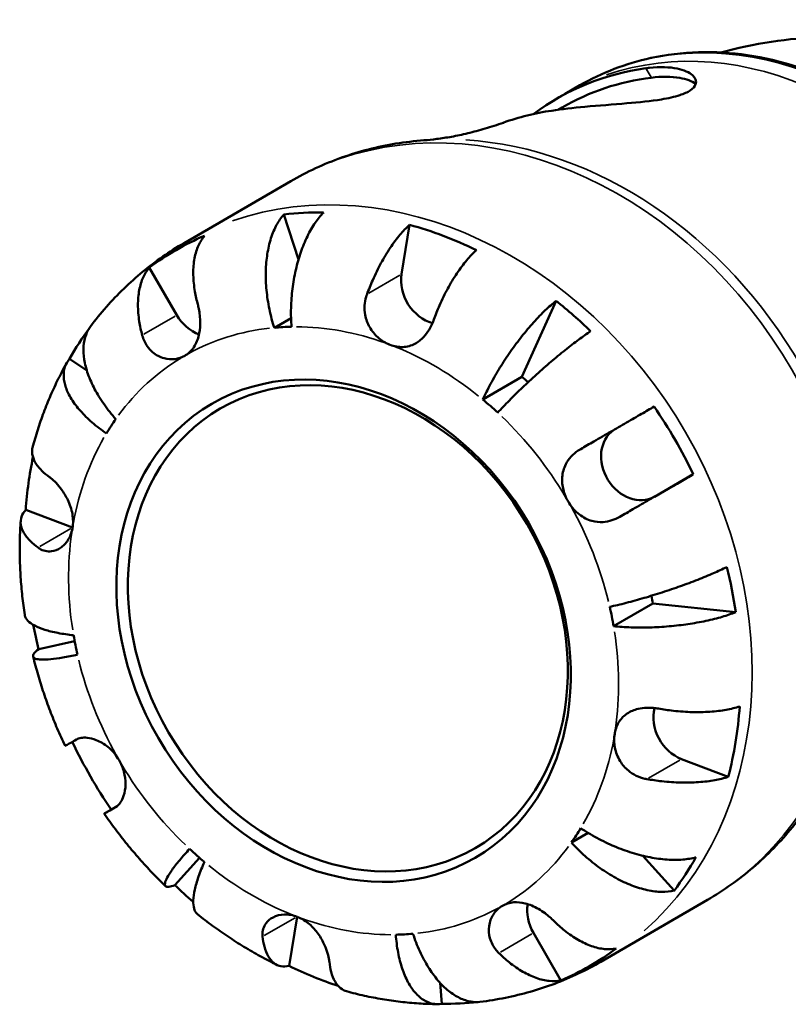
# Model space of a CAD drawing. Header units: millimetres. Extents: x -171 to 957, y -268 to 712.
# Tile 11 of 12: x 737 to 833, y 589 to 711. Entities that reach past the tile are written whole.
import ezdxf

# ---------------------------------------------------------------- set-up
doc = ezdxf.new("R2010")
doc.units = ezdxf.units.MM
doc.layers.add('Visible (ANSI)', color=7, linetype='Continuous', lineweight=50)
doc.layers.add('Visible Narrow (ANSI)', color=7, linetype='Continuous', lineweight=35)

msp = doc.modelspace()

# ---------------------------------------------------------------- linework, layer by layer
at = {"layer": 'Visible (ANSI)'}
for p, q in [((806.7, 702.8), (804.88, 701.74)), ((804.5, 700.06), (803.98, 699.76)), ((770.83, 690.91), (757.6, 683.24)), ((771.8, 681.21), (769.98, 686.78)), ((784.58, 679.38), (785.57, 685.5)), ((756.7, 674.32), (753.3, 680.2)), ((799.5, 666.65), (803.74, 676.08)), ((768.8, 672.74), (770.87, 673.94)), ((745.55, 667.43), (743.41, 668.89)), ((794.65, 663.84), (799.5, 666.65)), ((820.75, 654.57), (815.94, 651.8)), ((743.78, 647.97), (737.98, 650.18)), ((810.87, 635.73), (815.72, 638.55)), ((826.02, 637.49), (815.72, 638.55)), ((744.04, 633.88), (739.58, 632.91)), ((825.08, 617.07), (819.28, 619.28)), ((749.3, 613.42), (748.59, 613.01)), ((805.64, 608.93), (807.7, 610.13)), ((756.46, 603.66), (759.54, 607.02)), ((818.38, 602.96), (814.49, 607.29)), ((822.52, 601.82), (809.3, 594.15)), ((770.63, 593.63), (771.62, 599.73)), ((804.32, 591.83), (800.92, 597.72)), ((789.57, 588.94), (789.37, 591.52))]:
    msp.add_line(p, q, dxfattribs=at)
for centre, major_axis, start_param, end_param in [((825.84, 663.29), (-21.98, 37.87), 5.958361, 6.380063), ((825.84, 663.29), (-21.34, 36.77), 5.948384, 6.283185), ((814.81, 656.89), (-22.61, 38.96), 5.967665, 6.133643), ((782.24, 637.99), (-25.73, 44.33), 5.830741, 5.944773), ((782.24, 637.99), (25.73, -44.33), 2.258698, 2.448232), ((782.24, 637.99), (-25.73, 44.33), 6.185689, 6.375223), ((788.72, 677.81), (-2.43, 4.19), 0.782669, 2.447544), ((782.24, 637.99), (25.73, -44.33), 1.90375, 2.017782), ((760.13, 676.29), (-2.43, 4.19), 1.568067, 2.364421), ((782.24, 637.99), (-25.73, 44.33), 0.342224, 0.446985), ((777.39, 635.18), (-19.76, 34.06), 5.855751, 5.919762), ((782.24, 637.99), (-19.76, 34.06), 5.10795, 5.134364), ((777.39, 635.18), (-19.76, 34.06), 5.070353, 5.134364), ((782.24, 637.99), (25.73, -44.33), 1.4733, 1.662834), ((777.39, 635.18), (-19.76, 34.06), 0.357964, 0.421975), ((813.51, 656), (2.43, -4.19), 3.207011, 6.280456), ((782.24, 637.99), (-25.73, 44.33), 0.737551, 0.877435), ((744.49, 652.34), (-2.43, 4.19), 2.353465, 2.354255), ((782.24, 637.99), (25.73, -44.33), 1.118352, 1.232384), ((782.24, 637.99), (-19.76, 34.06), 4.284955, 4.310543), ((777.39, 635.18), (-19.76, 34.06), 4.284955, 4.348966), ((782.24, 637.99), (-25.73, 44.33), 1.170915, 1.232384), ((777.39, 635.18), (19.76, -34.06), 4.284955, 4.348966), ((819.99, 623.64), (-2.43, 4.19), 0.69493, 2.353465), ((782.24, 637.99), (25.73, -44.33), 0.687902, 0.877435), ((782.24, 637.99), (-25.73, 44.33), 1.473601, 1.662834), ((777.39, 635.18), (19.76, -34.06), 0.357964, 0.421975), ((777.39, 635.18), (19.76, -34.06), 5.070353, 5.134364), ((782.24, 637.99), (25.73, -44.33), 0.332954, 0.446985), ((782.24, 637.99), (-25.73, 44.33), 1.90375, 1.965599), ((804.35, 599.69), (-2.43, 4.19), 0.777422, 1.568067), ((777.39, 635.18), (19.76, -34.06), 5.855751, 5.919762), ((782.24, 637.99), (25.73, -44.33), 6.185689, 6.375223), ((782.24, 637.99), (-25.73, 44.33), 2.258698, 2.398401), ((782.24, 637.99), (25.73, -44.33), 5.830741, 5.934307)]:
    msp.add_ellipse(centre, major_axis=major_axis, ratio=0.815969, start_param=start_param, end_param=end_param, dxfattribs=at)
for centre, major_axis in [((777.39, 635.18), (-16.33, 28.14)), ((777.91, 635.48), (-15.81, 27.24))]:
    msp.add_ellipse(centre, major_axis=major_axis, ratio=0.815969, dxfattribs=at)
for points, knots in [([(824.15, 706.87), (824.37, 706.93), (824.59, 706.99), (829.11, 708.18), (833.4, 708.71), (841.57, 708.82), (845.46, 708.41), (852.72, 706.95), (856.09, 705.92), (862.39, 703.45), (865.31, 702.01), (868.04, 700.44)], [4.0758606, 4.0758606, 4.0758606, 4.0758606, 4.0840704, 4.0840704, 4.2411501, 4.2411501, 4.3982297, 4.3982297, 4.5553093, 4.5553093, 4.712389, 4.712389, 4.712389, 4.712389]), ([(850.64, 627.07), (853.94, 628.99), (856.86, 631.54), (861.69, 637.66), (863.58, 641.24), (866.17, 649.09), (866.84, 653.36), (866.87, 662.18), (866.23, 666.72), (863.69, 675.6), (861.79, 679.93), (856.93, 687.95), (853.97, 691.63), (847.28, 697.95), (843.55, 700.6), (835.7, 704.58), (831.58, 705.92), (823.4, 707.14), (819.33, 707.02), (812.38, 705.51), (809.41, 704.37), (806.7, 702.8)], [4.715118, 4.715118, 4.715118, 4.715118, 5.027908, 5.027908, 5.343181, 5.343181, 5.662985, 5.662985, 5.98576, 5.98576, 6.309672, 6.309672, 6.633812, 6.633812, 6.957632, 6.957632, 7.280096, 7.280096, 7.599218, 7.599218, 7.856711, 7.856711, 7.856711, 7.856711]), ([(814.87, 704.9), (815.02, 704.92), (815.16, 704.94), (816.63, 705.1), (817.8, 705.06), (819.59, 704.7), (820.25, 704.4), (821.02, 703.71), (821.17, 703.32), (820.95, 702.66), (820.72, 702.4), (820.03, 701.94), (819.6, 701.75), (818.42, 701.36), (817.65, 701.19), (815.5, 700.84), (814.03, 700.7), (810.81, 700.42), (809.02, 700.29), (805.85, 700), (804.45, 699.84), (803.2, 699.65), (803.19, 699.65), (803.19, 699.65)], [-4.087741, -4.087741, -4.087741, -4.087741, -4.036268, -4.036268, -3.544306, -3.544306, -3.097886, -3.097886, -2.689376, -2.689376, -2.408858, -2.408858, -2.154577, -2.154577, -1.845495, -1.845495, -1.382801, -1.382801, -0.857679, -0.857679, -0.407423, -0.407423, -0.405033, -0.405033, -0.405033, -0.405033]), ([(815.54, 703.74), (816.82, 703.9), (818.06, 703.89), (819.9, 703.57), (820.58, 703.31), (821.06, 702.99)], [1.6846427, 1.6846427, 1.6846427, 1.6846427, 2.146151, 2.146151, 2.5291645, 2.5291645, 2.5291645, 2.5291645]), ([(804.25, 701.38), (804.29, 701.4), (804.33, 701.43), (804.42, 701.48), (804.46, 701.5), (804.54, 701.55), (804.58, 701.57), (804.67, 701.62), (804.71, 701.64), (804.79, 701.69), (804.84, 701.71), (804.88, 701.74)], [1.56110496, 1.56110496, 1.56110496, 1.56110496, 1.56358911, 1.56358911, 1.56607326, 1.56607326, 1.56855742, 1.56855742, 1.57104157, 1.57104157, 1.57352572, 1.57352572, 1.57352572, 1.57352572]), ([(787.35, 695.98), (787.85, 696.02), (788.39, 696.07), (789.53, 696.22), (790.14, 696.31), (791.42, 696.54), (792.09, 696.68), (793.48, 697.02), (794.2, 697.21), (795.67, 697.64), (796.43, 697.89), (797.2, 698.16)], [1.1973335, 1.1973335, 1.1973335, 1.1973335, 1.2426635, 1.2426635, 1.2879935, 1.2879935, 1.3333235, 1.3333235, 1.3786535, 1.3786535, 1.4239835, 1.4239835, 1.4239835, 1.4239835]), ([(787.35, 695.98), (786.19, 695.89), (785.03, 695.75), (782.73, 695.38), (781.59, 695.14), (779.34, 694.56), (778.23, 694.22), (776.04, 693.44), (774.96, 693), (772.86, 692.03), (771.83, 691.49), (770.83, 690.91)], [1.1973335, 1.1973335, 1.1973335, 1.1973335, 1.272572, 1.272572, 1.3478104, 1.3478104, 1.4230488, 1.4230488, 1.4982873, 1.4982873, 1.5735257, 1.5735257, 1.5735257, 1.5735257]), ([(768.8, 672.74), (768.57, 673.45), (768.35, 674.24), (768.02, 675.85), (767.9, 676.67), (767.76, 678.14), (767.72, 678.94), (767.76, 680.48), (767.83, 681.23), (768.03, 682.53), (768.18, 683.21), (768.58, 684.46), (768.83, 685.03), (769.34, 685.96), (769.64, 686.4), (769.98, 686.78)], [5.405432, 5.405432, 5.405432, 5.405432, 5.631438, 5.631438, 5.857444, 5.857444, 6.082617, 6.082617, 6.30779, 6.30779, 6.532348, 6.532348, 6.756906, 6.756906, 6.975209, 6.975209, 6.975209, 6.975209]), ([(774.92, 687.04), (774.54, 686.66), (774.18, 686.21), (773.54, 685.28), (773.2, 684.7), (772.59, 683.44), (772.31, 682.76), (771.86, 681.44), (771.64, 680.69), (771.28, 679.12), (771.15, 678.32), (770.96, 676.83), (770.89, 676), (770.85, 674.38), (770.87, 673.57), (770.93, 672.85)], [0.230035, 0.230035, 0.230035, 0.230035, 0.448338, 0.448338, 0.672896, 0.672896, 0.897454, 0.897454, 1.122627, 1.122627, 1.3478, 1.3478, 1.573806, 1.573806, 1.799811, 1.799811, 1.799811, 1.799811]), ([(780.29, 676.89), (780.5, 677.46), (780.74, 678.06), (781.32, 679.38), (781.68, 680.11), (782.36, 681.37), (782.75, 682.03), (783.56, 683.24), (783.98, 683.79), (784.75, 684.7), (785.16, 685.13), (785.57, 685.5)], [5.914315, 5.914315, 5.914315, 5.914315, 6.08973, 6.08973, 6.31513, 6.31513, 6.53972, 6.53972, 6.764309, 6.764309, 6.982426, 6.982426, 6.982426, 6.982426]), ([(760.16, 684.15), (759.85, 683.79), (759.59, 683.36), (759.19, 682.48), (759.02, 681.94), (758.8, 680.76), (758.74, 680.12), (758.75, 678.89), (758.8, 678.19), (759, 676.9), (759.13, 676.33), (759.27, 675.78)], [0.230037, 0.230037, 0.230037, 0.230037, 0.448154, 0.448154, 0.672744, 0.672744, 0.897333, 0.897333, 1.122733, 1.122733, 1.298149, 1.298149, 1.298149, 1.298149]), ([(757.6, 683.24), (756.7, 682.71), (755.82, 682.15), (754.11, 680.96), (753.28, 680.33), (751.66, 679.01), (750.88, 678.31), (749.38, 676.86), (748.66, 676.1), (747.28, 674.53), (746.62, 673.72), (745.99, 672.89)], [1.5735257, 1.5735257, 1.5735257, 1.5735257, 1.6401384, 1.6401384, 1.7067512, 1.7067512, 1.7733639, 1.7733639, 1.8399766, 1.8399766, 1.9065893, 1.9065893, 1.9065893, 1.9065893]), ([(793.85, 682.36), (793.44, 681.99), (793.03, 681.55), (792.26, 680.65), (791.84, 680.09), (791.03, 678.88), (790.64, 678.22), (789.96, 676.96), (789.6, 676.24), (789.02, 674.91), (788.78, 674.32), (788.57, 673.75)], [0.230037, 0.230037, 0.230037, 0.230037, 0.448154, 0.448154, 0.672744, 0.672744, 0.897333, 0.897333, 1.122733, 1.122733, 1.298149, 1.298149, 1.298149, 1.298149]), ([(752.42, 671.83), (752.27, 672.38), (752.14, 672.95), (751.94, 674.24), (751.89, 674.94), (751.89, 676.17), (751.94, 676.81), (752.16, 677.99), (752.33, 678.53), (752.73, 679.41), (752.99, 679.84), (753.3, 680.2)], [5.914315, 5.914315, 5.914315, 5.914315, 6.08973, 6.08973, 6.31513, 6.31513, 6.53972, 6.53972, 6.764309, 6.764309, 6.982426, 6.982426, 6.982426, 6.982426]), ([(783.16, 670.63), (783.12, 670.64), (783.09, 670.65), (782.55, 670.87), (782.06, 671.18), (781.24, 671.91), (780.89, 672.33), (780.35, 673.28), (780.16, 673.8), (779.99, 674.72), (779.97, 675.11), (780.02, 675.87), (780.09, 676.24), (780.22, 676.69), (780.26, 676.8), (780.29, 676.89)], [-1.5109394, -1.5109394, -1.5109394, -1.5109394, -1.4999627, -1.4999627, -1.3394699, -1.3394699, -1.1922041, -1.1922041, -1.0434869, -1.0434869, -0.9386187, -0.9386187, -0.8376833, -0.8376833, -0.8091557, -0.8091557, -0.8091557, -0.8091557]), ([(759.27, 675.78), (759.32, 675.61), (759.36, 675.43), (759.45, 675.01), (759.5, 674.75), (759.57, 674.19), (759.6, 673.88), (759.62, 673.05), (759.59, 672.54), (759.39, 671.49), (759.21, 670.98), (758.66, 670.05), (758.3, 669.66), (757.81, 669.34), (757.76, 669.31), (757.7, 669.28)], [-2.1656873, -2.1656873, -2.1656873, -2.1656873, -2.1167481, -2.1167481, -2.0499074, -2.0499074, -1.9694174, -1.9694174, -1.8338345, -1.8338345, -1.6768084, -1.6768084, -1.5095903, -1.5095903, -1.4894061, -1.4894061, -1.4894061, -1.4894061]), ([(794.65, 663.84), (794.92, 664.43), (795.25, 665.1), (795.98, 666.47), (796.38, 667.16), (797.16, 668.43), (797.61, 669.12), (798.55, 670.46), (799.04, 671.11), (799.95, 672.26), (800.45, 672.85), (801.45, 673.97), (801.95, 674.48), (802.83, 675.32), (803.3, 675.73), (803.74, 676.08)], [5.405432, 5.405432, 5.405432, 5.405432, 5.631438, 5.631438, 5.857444, 5.857444, 6.082617, 6.082617, 6.30779, 6.30779, 6.532348, 6.532348, 6.756906, 6.756906, 6.975209, 6.975209, 6.975209, 6.975209]), ([(746, 672.89), (745.76, 672.58), (745.58, 672.23), (745.29, 671.47), (745.18, 670.98), (745.1, 669.92), (745.14, 669.35), (745.31, 668.26), (745.47, 667.64), (745.91, 666.38), (746.2, 665.73), (746.84, 664.54), (747.23, 663.89), (748.14, 662.61), (748.65, 661.98), (749.14, 661.42)], [0.25926, 0.25926, 0.25926, 0.25926, 0.448338, 0.448338, 0.672896, 0.672896, 0.897454, 0.897454, 1.122627, 1.122627, 1.3478, 1.3478, 1.573806, 1.573806, 1.799811, 1.799811, 1.799811, 1.799811]), ([(788.57, 673.75), (788.54, 673.66), (788.51, 673.58), (788.33, 673.14), (788.17, 672.81), (787.79, 672.17), (787.57, 671.88), (787, 671.26), (786.63, 670.97), (785.76, 670.51), (785.25, 670.37), (784.21, 670.34), (783.68, 670.43), (783.16, 670.63)], [-2.2114404, -2.2114404, -2.2114404, -2.2114404, -2.1867165, -2.1867165, -2.0858178, -2.0858178, -1.9819353, -1.9819353, -1.8417333, -1.8417333, -1.6746583, -1.6746583, -1.5109394, -1.5109394, -1.5109394, -1.5109394]), ([(757.7, 669.28), (757.33, 669.06), (756.92, 668.92), (756.04, 668.81), (755.58, 668.84), (754.61, 669.1), (754.12, 669.36), (753.46, 669.93), (753.24, 670.17), (752.91, 670.64), (752.79, 670.86), (752.58, 671.31), (752.5, 671.54), (752.42, 671.8), (752.42, 671.82), (752.42, 671.83)], [-1.4894061, -1.4894061, -1.4894061, -1.4894061, -1.3520753, -1.3520753, -1.209139, -1.209139, -1.0455644, -1.0455644, -0.9502098, -0.9502098, -0.8796164, -0.8796164, -0.8081038, -0.8081038, -0.803816, -0.803816, -0.803816, -0.803816]), ([(808.02, 672.32), (807.54, 672), (807.03, 671.63), (806.03, 670.89), (805.45, 670.44), (804.27, 669.5), (803.66, 668.99), (802.53, 668.04), (801.92, 667.5), (800.7, 666.4), (800.1, 665.84), (799.04, 664.83), (798.47, 664.27), (797.41, 663.2), (796.92, 662.67), (796.49, 662.21)], [0.230035, 0.230035, 0.230035, 0.230035, 0.448338, 0.448338, 0.672896, 0.672896, 0.897454, 0.897454, 1.122627, 1.122627, 1.3478, 1.3478, 1.573806, 1.573806, 1.799811, 1.799811, 1.799811, 1.799811]), ([(743.07, 668.41), (742.7, 667.76), (742.35, 667.09), (741.68, 665.74), (741.36, 665.05), (740.76, 663.66), (740.47, 662.96), (739.94, 661.54), (739.69, 660.82), (739.24, 659.37), (739.02, 658.64), (738.83, 657.91)], [2.0200473, 2.0200473, 2.0200473, 2.0200473, 2.0680148, 2.0680148, 2.1159822, 2.1159822, 2.1639497, 2.1639497, 2.2119172, 2.2119172, 2.2598847, 2.2598847, 2.2598847, 2.2598847]), ([(747.98, 659.64), (747.39, 660.05), (746.77, 660.51), (745.66, 661.47), (745.16, 661.97), (744.35, 662.89), (743.96, 663.39), (743.34, 664.39), (743.11, 664.88), (742.8, 665.76), (742.7, 666.23), (742.66, 667.11), (742.72, 667.53), (742.95, 668.23), (743.14, 668.58), (743.41, 668.89)], [5.405432, 5.405432, 5.405432, 5.405432, 5.631438, 5.631438, 5.857444, 5.857444, 6.082617, 6.082617, 6.30779, 6.30779, 6.532348, 6.532348, 6.756906, 6.756906, 6.975209, 6.975209, 6.975209, 6.975209]), ([(806.8, 657.71), (807.32, 658.01), (807.87, 658.33), (809.13, 659.06), (809.84, 659.47), (811.12, 660.21), (811.81, 660.6), (813.13, 661.37), (813.77, 661.73), (814.85, 662.36), (815.4, 662.68), (815.9, 662.97)], [-1.298149, -1.298149, -1.298149, -1.298149, -1.122733, -1.122733, -0.897333, -0.897333, -0.672744, -0.672744, -0.448154, -0.448154, -0.230037, -0.230037, -0.230037, -0.230037]), ([(738.83, 657.91), (738.76, 657.65), (738.74, 657.37), (738.83, 656.74), (738.97, 656.38), (739.35, 655.73), (739.62, 655.37), (740.25, 654.74), (740.58, 654.47), (740.92, 654.22)], [0.4841405, 0.4841405, 0.4841405, 0.4841405, 0.6727436, 0.6727436, 0.8973328, 0.8973328, 1.1227327, 1.1227327, 1.2981486, 1.2981486, 1.2981486, 1.2981486]), ([(805.23, 651.21), (804.97, 651.66), (804.77, 652.14), (804.51, 653.17), (804.45, 653.71), (804.54, 654.79), (804.69, 655.32), (805.11, 656.16), (805.34, 656.48), (805.86, 657.05), (806.16, 657.29), (806.58, 657.58), (806.69, 657.65), (806.8, 657.71)], [-1.4900671, -1.4900671, -1.4900671, -1.4900671, -1.3535042, -1.3535042, -1.2067252, -1.2067252, -1.0527651, -1.0527651, -0.943336, -0.943336, -0.8383125, -0.8383125, -0.8031889, -0.8031889, -0.8031889, -0.8031889]), ([(820.75, 654.57), (820.25, 654.28), (819.7, 653.96), (818.62, 653.33), (817.98, 652.97), (816.66, 652.2), (815.97, 651.81), (814.69, 651.07), (813.98, 650.66), (812.72, 649.93), (812.17, 649.61), (811.65, 649.31)], [0.230037, 0.230037, 0.230037, 0.230037, 0.448154, 0.448154, 0.672744, 0.672744, 0.897333, 0.897333, 1.122733, 1.122733, 1.298149, 1.298149, 1.298149, 1.298149]), ([(740.92, 654.22), (740.97, 654.18), (741.02, 654.14), (741.29, 653.93), (741.51, 653.73), (741.96, 653.26), (742.19, 652.99), (742.69, 652.3), (742.96, 651.87), (743.45, 650.84), (743.65, 650.25), (743.86, 649.08), (743.87, 648.5), (743.78, 647.95)], [0.803701, 0.803701, 0.803701, 0.803701, 0.8284248, 0.8284248, 0.9293235, 0.9293235, 1.033206, 1.033206, 1.1734081, 1.1734081, 1.340483, 1.340483, 1.504202, 1.504202, 1.504202, 1.504202]), ([(811.65, 649.31), (811.33, 649.13), (811, 648.98), (810.29, 648.75), (809.92, 648.68), (809.09, 648.62), (808.63, 648.67), (807.62, 648.95), (807.1, 649.22), (806.14, 649.97), (805.71, 650.45), (805.32, 651.06), (805.28, 651.14), (805.23, 651.21)], [-2.166138, -2.166138, -2.166138, -2.166138, -2.0691529, -2.0691529, -1.9678259, -1.9678259, -1.840275, -1.840275, -1.6799778, -1.6799778, -1.5125856, -1.5125856, -1.4900671, -1.4900671, -1.4900671, -1.4900671]), ([(739.5, 645.49), (739.16, 645.74), (738.83, 646.01), (738.2, 646.64), (737.93, 647), (737.55, 647.65), (737.41, 648), (737.32, 648.69), (737.35, 649.03), (737.55, 649.6), (737.73, 649.9), (737.98, 650.18)], [5.914315, 5.914315, 5.914315, 5.914315, 6.08973, 6.08973, 6.31513, 6.31513, 6.53972, 6.53972, 6.764309, 6.764309, 6.982426, 6.982426, 6.982426, 6.982426]), ([(737.35, 648.79), (737.3, 648.02), (737.26, 647.25), (737.23, 645.7), (737.22, 644.92), (737.26, 643.37), (737.29, 642.59), (737.39, 641.04), (737.46, 640.26), (737.63, 638.7), (737.73, 637.93), (737.85, 637.15)], [2.4533136, 2.4533136, 2.4533136, 2.4533136, 2.5015803, 2.5015803, 2.5498469, 2.5498469, 2.5981136, 2.5981136, 2.6463802, 2.6463802, 2.6946469, 2.6946469, 2.6946469, 2.6946469]), ([(743.78, 647.95), (743.78, 647.91), (743.77, 647.88), (743.66, 647.31), (743.47, 646.82), (742.95, 646.02), (742.64, 645.7), (741.95, 645.23), (741.57, 645.08), (740.91, 645), (740.65, 645.01), (740.14, 645.13), (739.9, 645.23), (739.62, 645.4), (739.56, 645.44), (739.5, 645.49)], [1.504202, 1.504202, 1.504202, 1.504202, 1.5151787, 1.5151787, 1.6756715, 1.6756715, 1.8229373, 1.8229373, 1.9716544, 1.9716544, 2.0765226, 2.0765226, 2.177458, 2.177458, 2.2059856, 2.2059856, 2.2059856, 2.2059856]), ([(810.39, 638.14), (811, 638.28), (811.7, 638.44), (813.17, 638.82), (813.93, 639.03), (815.34, 639.45), (816.12, 639.69), (817.68, 640.19), (818.46, 640.46), (819.85, 640.95), (820.59, 641.23), (822, 641.78), (822.67, 642.06), (823.81, 642.56), (824.39, 642.82), (824.9, 643.07)], [-1.799811, -1.799811, -1.799811, -1.799811, -1.573806, -1.573806, -1.3478, -1.3478, -1.122627, -1.122627, -0.897454, -0.897454, -0.672896, -0.672896, -0.448338, -0.448338, -0.230035, -0.230035, -0.230035, -0.230035]), ([(826.02, 637.49), (825.5, 637.28), (824.91, 637.08), (823.74, 636.73), (823.05, 636.56), (821.58, 636.24), (820.81, 636.11), (819.37, 635.9), (818.56, 635.8), (816.93, 635.66), (816.11, 635.61), (814.62, 635.57), (813.82, 635.57), (812.27, 635.62), (811.52, 635.67), (810.87, 635.73)], [0.230035, 0.230035, 0.230035, 0.230035, 0.448338, 0.448338, 0.672896, 0.672896, 0.897454, 0.897454, 1.122627, 1.122627, 1.3478, 1.3478, 1.573806, 1.573806, 1.799811, 1.799811, 1.799811, 1.799811]), ([(737.85, 637.15), (737.85, 637.13), (737.86, 637.11), (737.92, 636.85), (738.06, 636.62), (738.44, 636.21), (738.72, 636.01), (739.45, 635.62), (739.89, 635.45), (740.8, 635.16), (741.36, 635.02), (742.59, 634.78), (743.26, 634.69), (743.91, 634.62)], [0.650106, 0.650106, 0.650106, 0.650106, 0.672896, 0.672896, 0.897454, 0.897454, 1.122627, 1.122627, 1.3478, 1.3478, 1.573806, 1.573806, 1.799811, 1.799811, 1.799811, 1.799811]), ([(744.39, 632.21), (743.78, 632.08), (743.15, 631.95), (742.01, 631.76), (741.49, 631.69), (740.65, 631.61), (740.25, 631.59), (739.6, 631.61), (739.36, 631.65), (739.03, 631.77), (738.91, 631.86), (738.86, 632.09), (738.91, 632.24), (739.13, 632.53), (739.32, 632.71), (739.58, 632.91)], [-1.799811, -1.799811, -1.799811, -1.799811, -1.573806, -1.573806, -1.3478, -1.3478, -1.122627, -1.122627, -0.897454, -0.897454, -0.672896, -0.672896, -0.448338, -0.448338, -0.230035, -0.230035, -0.230035, -0.230035]), ([(738.89, 631.98), (739.07, 631.22), (739.28, 630.46), (739.72, 628.95), (739.95, 628.21), (740.45, 626.72), (740.72, 625.98), (741.28, 624.51), (741.57, 623.78), (742.19, 622.33), (742.52, 621.61), (742.86, 620.9)], [2.8029028, 2.8029028, 2.8029028, 2.8029028, 2.8509276, 2.8509276, 2.8989525, 2.8989525, 2.9469773, 2.9469773, 2.9950022, 2.9950022, 3.0430271, 3.0430271, 3.0430271, 3.0430271]), ([(811, 622.4), (811.01, 622.44), (811.01, 622.47), (811.12, 623.04), (811.31, 623.53), (811.85, 624.34), (812.17, 624.67), (812.96, 625.19), (813.41, 625.38), (814.26, 625.58), (814.62, 625.62), (815.36, 625.64), (815.73, 625.62), (816.21, 625.56), (816.31, 625.54), (816.42, 625.52)], [1.504202, 1.504202, 1.504202, 1.504202, 1.5151787, 1.5151787, 1.6756715, 1.6756715, 1.8229373, 1.8229373, 1.9716544, 1.9716544, 2.0765226, 2.0765226, 2.177458, 2.177458, 2.2059856, 2.2059856, 2.2059856, 2.2059856]), ([(816.42, 625.52), (817.01, 625.42), (817.65, 625.33), (819.08, 625.17), (819.89, 625.11), (821.32, 625.08), (822.09, 625.09), (823.54, 625.19), (824.23, 625.27), (825.4, 625.49), (825.98, 625.63), (826.5, 625.8)], [5.914315, 5.914315, 5.914315, 5.914315, 6.089731, 6.089731, 6.31513, 6.31513, 6.53972, 6.53972, 6.764309, 6.764309, 6.982426, 6.982426, 6.982426, 6.982426]), ([(742.86, 620.9), (742.86, 620.9), (742.91, 620.93), (743.12, 621.04), (743.3, 621.15), (743.76, 621.41), (744, 621.55), (744.26, 621.7)], [0.7014745, 0.7014745, 0.7014745, 0.7014745, 0.8973328, 0.8973328, 1.1227327, 1.1227327, 1.2981486, 1.2981486, 1.2981486, 1.2981486]), ([(744.26, 621.7), (744.42, 621.79), (744.62, 621.86), (745.06, 621.94), (745.32, 621.95), (745.95, 621.88), (746.33, 621.79), (747.21, 621.43), (747.71, 621.15), (748.64, 620.38), (749.07, 619.9), (749.46, 619.29), (749.51, 619.22), (749.55, 619.14)], [-2.166138, -2.166138, -2.166138, -2.166138, -2.0691529, -2.0691529, -1.9678259, -1.9678259, -1.840275, -1.840275, -1.6799778, -1.6799778, -1.5125856, -1.5125856, -1.4900671, -1.4900671, -1.4900671, -1.4900671]), ([(815, 616.79), (814.91, 616.81), (814.81, 616.82), (814.36, 616.93), (814, 617.05), (813.32, 617.38), (812.99, 617.59), (812.3, 618.17), (811.96, 618.56), (811.36, 619.53), (811.14, 620.11), (810.92, 621.28), (810.91, 621.86), (811, 622.4)], [0.803701, 0.803701, 0.803701, 0.803701, 0.8284248, 0.8284248, 0.9293235, 0.9293235, 1.033206, 1.033206, 1.1734081, 1.1734081, 1.340483, 1.340483, 1.504202, 1.504202, 1.504202, 1.504202]), ([(749.55, 619.14), (749.81, 618.69), (750.01, 618.21), (750.28, 617.19), (750.35, 616.66), (750.34, 615.62), (750.25, 615.12), (750.01, 614.4), (749.89, 614.13), (749.6, 613.7), (749.44, 613.53), (749.22, 613.37), (749.17, 613.33), (749.11, 613.3)], [-1.4900671, -1.4900671, -1.4900671, -1.4900671, -1.3535042, -1.3535042, -1.2067252, -1.2067252, -1.0527651, -1.0527651, -0.943336, -0.943336, -0.8383125, -0.8383125, -0.8031889, -0.8031889, -0.8031889, -0.8031889]), ([(825.08, 617.07), (824.56, 616.9), (823.98, 616.75), (822.81, 616.54), (822.12, 616.46), (820.67, 616.36), (819.9, 616.34), (818.47, 616.38), (817.66, 616.43), (816.22, 616.59), (815.59, 616.69), (815, 616.79)], [0.230037, 0.230037, 0.230037, 0.230037, 0.448154, 0.448154, 0.672744, 0.672744, 0.897333, 0.897333, 1.122733, 1.122733, 1.298149, 1.298149, 1.298149, 1.298149]), ([(749.11, 613.3), (748.85, 613.15), (748.61, 613.01), (748.15, 612.75), (747.97, 612.64), (747.75, 612.52), (747.69, 612.49), (747.73, 612.51), (747.82, 612.57), (748.1, 612.73), (748.31, 612.85), (748.59, 613.01)], [-1.298149, -1.298149, -1.298149, -1.298149, -1.122733, -1.122733, -0.897333, -0.897333, -0.672744, -0.672744, -0.448154, -0.448154, -0.230037, -0.230037, -0.230037, -0.230037]), ([(822.52, 601.82), (823.53, 602.41), (824.5, 603.03), (826.39, 604.38), (827.31, 605.09), (829.07, 606.61), (829.92, 607.4), (831.54, 609.07), (832.31, 609.94), (833.78, 611.75), (834.47, 612.69), (835.13, 613.66)], [4.7151184, 4.7151184, 4.7151184, 4.7151184, 4.7903568, 4.7903568, 4.8655953, 4.8655953, 4.9408337, 4.9408337, 5.0160721, 5.0160721, 5.0913106, 5.0913106, 5.0913106, 5.0913106]), ([(747.71, 612.5), (748.15, 611.85), (748.61, 611.21), (749.56, 609.95), (750.04, 609.33), (751.04, 608.11), (751.55, 607.51), (752.58, 606.33), (753.12, 605.75), (754.2, 604.61), (754.75, 604.06), (755.32, 603.52)], [3.2401618, 3.2401618, 3.2401618, 3.2401618, 3.288188, 3.288188, 3.3362143, 3.3362143, 3.3842405, 3.3842405, 3.4322667, 3.4322667, 3.4802929, 3.4802929, 3.4802929, 3.4802929]), ([(806.8, 610.71), (807.4, 610.31), (808.08, 609.88), (809.52, 609.11), (810.26, 608.75), (811.65, 608.17), (812.41, 607.89), (813.94, 607.41), (814.71, 607.23), (816.07, 606.96), (816.8, 606.86), (818.2, 606.76), (818.86, 606.77), (819.99, 606.86), (820.56, 606.95), (821.08, 607.09)], [5.405432, 5.405432, 5.405432, 5.405432, 5.631438, 5.631438, 5.857444, 5.857444, 6.082617, 6.082617, 6.30779, 6.30779, 6.532348, 6.532348, 6.756906, 6.756906, 6.975209, 6.975209, 6.975209, 6.975209]), ([(756.46, 603.66), (756.16, 603.53), (755.92, 603.46), (755.55, 603.41), (755.4, 603.43), (755.23, 603.59), (755.21, 603.73), (755.28, 604.07), (755.37, 604.31), (755.68, 604.88), (755.89, 605.21), (756.38, 605.9), (756.7, 606.31), (757.44, 607.2), (757.87, 607.68), (758.29, 608.14)], [0.230035, 0.230035, 0.230035, 0.230035, 0.448338, 0.448338, 0.672896, 0.672896, 0.897454, 0.897454, 1.122627, 1.122627, 1.3478, 1.3478, 1.573806, 1.573806, 1.799811, 1.799811, 1.799811, 1.799811]), ([(818.38, 602.96), (817.88, 602.85), (817.35, 602.8), (816.29, 602.82), (815.67, 602.89), (814.4, 603.17), (813.73, 603.38), (812.5, 603.85), (811.82, 604.16), (810.47, 604.9), (809.79, 605.33), (808.59, 606.19), (807.94, 606.7), (806.72, 607.79), (806.14, 608.37), (805.64, 608.93)], [0.230035, 0.230035, 0.230035, 0.230035, 0.448338, 0.448338, 0.672896, 0.672896, 0.897454, 0.897454, 1.122627, 1.122627, 1.3478, 1.3478, 1.573806, 1.573806, 1.799811, 1.799811, 1.799811, 1.799811]), ([(760.13, 606.52), (759.87, 605.92), (759.61, 605.29), (759.2, 604.11), (759.04, 603.56), (758.83, 602.63), (758.77, 602.16), (758.73, 601.35), (758.77, 601), (758.93, 600.47), (759.05, 600.24), (759.25, 600.06), (759.26, 600.04), (759.28, 600.03)], [5.405432, 5.405432, 5.405432, 5.405432, 5.631438, 5.631438, 5.857444, 5.857444, 6.082617, 6.082617, 6.30779, 6.30779, 6.532348, 6.532348, 6.553812, 6.553812, 6.553812, 6.553812]), ([(796.64, 595.23), (796.49, 595.38), (796.34, 595.55), (796.08, 595.9), (795.96, 596.09), (795.72, 596.53), (795.61, 596.79), (795.39, 597.56), (795.36, 598.07), (795.5, 599.09), (795.68, 599.58), (796.25, 600.46), (796.63, 600.82), (797.08, 601.08)], [-2.210321, -2.210321, -2.210321, -2.210321, -2.1481249, -2.1481249, -2.0826663, -2.0826663, -1.9995994, -1.9995994, -1.8445143, -1.8445143, -1.6805908, -1.6805908, -1.5099655, -1.5099655, -1.5099655, -1.5099655]), ([(797.08, 601.08), (797.08, 601.08), (797.09, 601.08), (797.52, 601.33), (797.99, 601.47), (798.94, 601.55), (799.41, 601.5), (800.45, 601.24), (801, 601), (801.83, 600.53), (802.11, 600.35), (802.57, 600), (802.76, 599.85), (803.13, 599.53), (803.31, 599.36), (803.49, 599.19), (803.49, 599.18), (803.5, 599.18)], [-1.5099655, -1.5099655, -1.5099655, -1.5099655, -1.5078617, -1.5078617, -1.3481636, -1.3481636, -1.2040209, -1.2040209, -1.0363811, -1.0363811, -0.9464142, -0.9464142, -0.8799137, -0.8799137, -0.8111892, -0.8111892, -0.8091064, -0.8091064, -0.8091064, -0.8091064]), ([(759.28, 600.03), (759.89, 599.54), (760.52, 599.06), (761.78, 598.14), (762.42, 597.69), (763.71, 596.83), (764.37, 596.41), (765.7, 595.6), (766.37, 595.21), (767.73, 594.47), (768.42, 594.11), (769.11, 593.77)], [3.588525, 3.588525, 3.588525, 3.588525, 3.6367901, 3.6367901, 3.6850551, 3.6850551, 3.7333201, 3.7333201, 3.7815851, 3.7815851, 3.8298501, 3.8298501, 3.8298501, 3.8298501]), ([(767.34, 597.26), (767.33, 597.33), (767.33, 597.39), (767.32, 597.71), (767.35, 597.97), (767.49, 598.47), (767.61, 598.7), (767.99, 599.21), (768.29, 599.46), (769.05, 599.86), (769.54, 599.99), (770.58, 600.02), (771.11, 599.92), (771.63, 599.73)], [-2.2114404, -2.2114404, -2.2114404, -2.2114404, -2.1867165, -2.1867165, -2.0858178, -2.0858178, -1.9819353, -1.9819353, -1.8417333, -1.8417333, -1.6746583, -1.6746583, -1.5109394, -1.5109394, -1.5109394, -1.5109394]), ([(771.63, 599.73), (771.66, 599.71), (771.69, 599.7), (772.24, 599.48), (772.72, 599.18), (773.56, 598.45), (773.92, 598.04), (774.56, 597.15), (774.82, 596.67), (775.18, 595.86), (775.3, 595.53), (775.48, 594.9), (775.55, 594.61), (775.6, 594.26), (775.61, 594.19), (775.62, 594.12)], [-1.5109394, -1.5109394, -1.5109394, -1.5109394, -1.4999627, -1.4999627, -1.3394699, -1.3394699, -1.1922041, -1.1922041, -1.0434869, -1.0434869, -0.9386187, -0.9386187, -0.8376833, -0.8376833, -0.8091557, -0.8091557, -0.8091557, -0.8091557]), ([(803.5, 599.18), (803.9, 598.78), (804.34, 598.38), (805.35, 597.57), (805.93, 597.17), (806.99, 596.56), (807.57, 596.28), (808.7, 595.89), (809.25, 595.77), (810.22, 595.68), (810.72, 595.69), (811.18, 595.78)], [5.914315, 5.914315, 5.914315, 5.914315, 6.089731, 6.089731, 6.31513, 6.31513, 6.53972, 6.53972, 6.764309, 6.764309, 6.982426, 6.982426, 6.982426, 6.982426]), ([(770.63, 593.63), (770.26, 593.54), (769.92, 593.54), (769.32, 593.65), (769.01, 593.79), (768.47, 594.21), (768.23, 594.5), (767.86, 595.15), (767.69, 595.57), (767.46, 596.43), (767.39, 596.84), (767.34, 597.26)], [0.230037, 0.230037, 0.230037, 0.230037, 0.448154, 0.448154, 0.672744, 0.672744, 0.897333, 0.897333, 1.122733, 1.122733, 1.298149, 1.298149, 1.298149, 1.298149]), ([(789.57, 588.94), (789.17, 588.87), (788.77, 588.88), (788.05, 589.02), (787.66, 589.17), (786.91, 589.65), (786.56, 589.97), (785.95, 590.67), (785.65, 591.12), (785.09, 592.15), (784.85, 592.74), (784.46, 593.9), (784.28, 594.58), (784.01, 596.02), (783.91, 596.78), (783.86, 597.5)], [0.230035, 0.230035, 0.230035, 0.230035, 0.448338, 0.448338, 0.672896, 0.672896, 0.897454, 0.897454, 1.122627, 1.122627, 1.3478, 1.3478, 1.573806, 1.573806, 1.799811, 1.799811, 1.799811, 1.799811]), ([(785.99, 597.61), (786.22, 596.9), (786.51, 596.15), (787.16, 594.73), (787.53, 594.06), (788.24, 592.92), (788.65, 592.34), (789.53, 591.32), (789.98, 590.88), (790.84, 590.19), (791.32, 589.88), (792.27, 589.42), (792.75, 589.27), (793.55, 589.14), (793.93, 589.13), (794.3, 589.18)], [5.405432, 5.405432, 5.405432, 5.405432, 5.631438, 5.631438, 5.857444, 5.857444, 6.082617, 6.082617, 6.30779, 6.30779, 6.532348, 6.532348, 6.756906, 6.756906, 6.942113, 6.942113, 6.942113, 6.942113]), ([(804.32, 591.83), (803.86, 591.74), (803.36, 591.73), (802.39, 591.82), (801.84, 591.94), (800.71, 592.34), (800.13, 592.61), (799.07, 593.22), (798.49, 593.62), (797.48, 594.43), (797.04, 594.83), (796.64, 595.23)], [0.230037, 0.230037, 0.230037, 0.230037, 0.448154, 0.448154, 0.672744, 0.672744, 0.897333, 0.897333, 1.122733, 1.122733, 1.298149, 1.298149, 1.298149, 1.298149]), ([(775.62, 594.12), (775.67, 593.69), (775.74, 593.28), (775.97, 592.42), (776.14, 592.01), (776.51, 591.36), (776.75, 591.06), (777.25, 590.68), (777.5, 590.56), (777.75, 590.49)], [5.9143146, 5.9143146, 5.9143146, 5.9143146, 6.0897305, 6.0897305, 6.3151304, 6.3151304, 6.5397196, 6.5397196, 6.7254065, 6.7254065, 6.7254065, 6.7254065]), ([(794.3, 589.18), (795.36, 589.3), (796.4, 589.47), (798.49, 589.89), (799.52, 590.14), (801.56, 590.72), (802.57, 591.05), (804.55, 591.8), (805.53, 592.22), (807.45, 593.13), (808.39, 593.62), (809.3, 594.15)], [4.3765805, 4.3765805, 4.3765805, 4.3765805, 4.4442881, 4.4442881, 4.5119956, 4.5119956, 4.5797032, 4.5797032, 4.6474108, 4.6474108, 4.7151184, 4.7151184, 4.7151184, 4.7151184]), ([(777.75, 590.49), (778.48, 590.28), (779.22, 590.1), (780.7, 589.77), (781.45, 589.63), (782.94, 589.38), (783.69, 589.27), (785.19, 589.09), (785.95, 589.02), (787.46, 588.93), (788.21, 588.9), (788.96, 588.89)], [4.0233242, 4.0233242, 4.0233242, 4.0233242, 4.0712906, 4.0712906, 4.1192571, 4.1192571, 4.1672236, 4.1672236, 4.21519, 4.21519, 4.2631565, 4.2631565, 4.2631565, 4.2631565])]:
    msp.add_open_spline(points, degree=3, knots=knots, dxfattribs=at)
at = {"layer": 'Visible Narrow (ANSI)'}
for p, q in [((815.51, 703.8), (814.91, 704.85)), ((780.51, 677.02), (784.36, 679.26)), ((752.63, 671.95), (756.49, 674.19)), ((811.87, 649.44), (815.72, 651.67)), ((739.71, 645.61), (743.57, 647.85)), ((815.21, 616.91), (819.07, 619.15)), ((749.11, 613.3), (749.12, 613.3)), ((767.55, 597.39), (771.39, 599.61)), ((796.85, 595.35), (800.71, 597.59))]:
    msp.add_line(p, q, dxfattribs=at)
for centre, major_axis, start_param, end_param in [((828.67, 664.93), (-21.97, 37.86), 3.298672, 6.126106), ((826.85, 663.88), (21.97, -37.86), 0.15708, 2.984513), ((796.67, 646.37), (-25.85, 44.54), 3.298672, 6.126106), ((797.97, 647.12), (25.68, -44.26), 0.495653, 2.64594), ((783.45, 638.69), (25.85, -44.54), 0.15708, 2.984513), ((777.39, 635.18), (-19.76, 34.06), 5.937797, 6.262421), ((777.39, 635.18), (-19.76, 34.06), 5.513092, 5.837717), ((777.39, 635.18), (-19.76, 34.06), 5.152399, 5.477023), ((777.39, 635.18), (-19.76, 34.06), 0.015305, 0.33993), ((777.39, 635.18), (-19.76, 34.06), 4.727694, 5.052319), ((777.39, 635.18), (19.76, -34.06), 3.581602, 3.906227), ((777.39, 635.18), (-19.76, 34.06), 4.367001, 4.691625), ((777.39, 635.18), (19.76, -34.06), 3.942296, 4.26692), ((777.39, 635.18), (-19.76, 34.06), 3.942296, 4.26692), ((777.39, 635.18), (19.76, -34.06), 4.367001, 4.691625), ((777.39, 635.18), (-19.76, 34.06), 3.581602, 3.906227), ((777.39, 635.18), (19.76, -34.06), 4.727694, 5.052319), ((777.39, 635.18), (19.76, -34.06), 0.015305, 0.33993), ((777.39, 635.18), (19.76, -34.06), 5.152399, 5.477023), ((777.39, 635.18), (19.76, -34.06), 5.937797, 6.262421), ((777.39, 635.18), (19.76, -34.06), 5.513092, 5.837717)]:
    msp.add_ellipse(centre, major_axis=major_axis, ratio=0.815969, start_param=start_param, end_param=end_param, dxfattribs=at)

doc.saveas('drawing.dxf')
